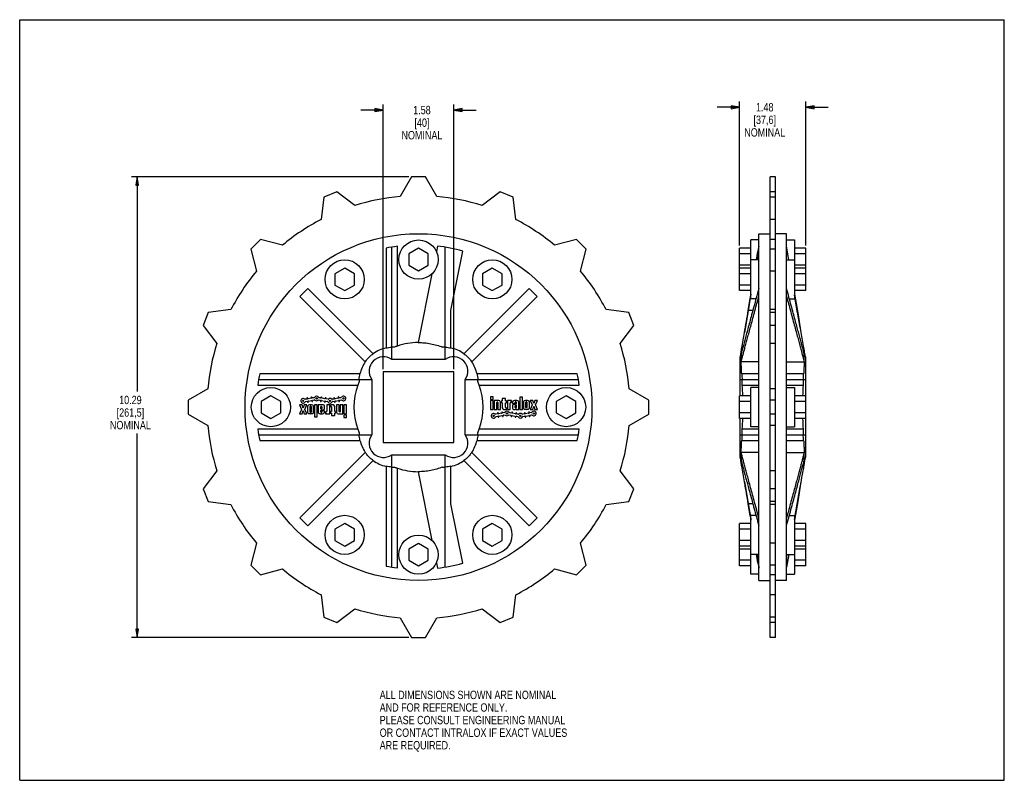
# Model space of a CAD drawing. Header units: inches. Extents: x 0 to 22, y 0 to 17.
import ezdxf

# ---------------------------------------------------------------- set-up
doc = ezdxf.new("R2010")
doc.units = ezdxf.units.IN
doc.header["$LTSCALE"] = 1.21
doc.header["$MEASUREMENT"] = 0
doc.layers.get('0').update_dxf_attribs({"linetype": 'CONTINUOUS'})
doc.layers.add('ALL_FEATURES', color=7, linetype='CONTINUOUS')
doc.styles.get("Standard").update_dxf_attribs({"font": 'txt', "width": 0.8})
doc.dimstyles.new('DIMSTYLE_1', dxfattribs={"dimtxt": 0.1875, "dimasz": 0.1875, "dimexe": 0.18, "dimexo": 0.0625, "dimgap": 0.09, "dimtad": 0, "dimtih": 1, "dimtoh": 1, "dimzin": 4, "dimdsep": 46, "dimtxsty": 'STANDARD', "dimblk": 'CLOSED', "dimblk1": 'CLOSED', "dimblk2": 'CLOSED', "dimcen": 0.09, "dimadec": 0, "dimazin": 0, "dimtp": 0.01, "dimtm": 0.01, "dimtfac": 1, "dimtofl": 0, "dimtmove": 0, "dimatfit": 3, "dimldrblk": 'CLOSED', "dimfxl": 1, "dimtolj": 1, "dimtzin": 4, "dimarcsym": 0})

# ---------------------------------------------------------------- blocks, each defined once
blk = doc.blocks.new('_CLOSED')
at = {"color": 0, "linetype": 'BYBLOCK'}
for p, q in [((0, 0), (-1, 0.17)), ((-1, 0.17), (-1, -0.17)), ((-1, -0.17), (0, 0)), ((-1, 0), (0, 0))]:
    blk.add_line(p, q, dxfattribs=at)
blk = doc.blocks.new('*D0')
at = {"color": 3, "linetype": 'CONTINUOUS'}
for p, q in [((8.123, 14.98), (7.623, 14.98)), ((8.123, 9.191), (8.123, 15.105)), ((9.698, 9.191), (9.698, 15.105)), ((9.698, 14.98), (10.198, 14.98))]:
    blk.add_line(p, q, dxfattribs=at)
at = {"color": 3, "linetype": 'CONTINUOUS', "xscale": 0.1875, "yscale": 0.1875, "zscale": 0.1875}
blk.add_blockref('_CLOSED', (8.123, 14.98), dxfattribs=at)
at = {"color": 3, "linetype": 'CONTINUOUS', "xscale": 0.1875, "yscale": 0.1875, "zscale": 0.1875, "rotation": 180}
blk.add_blockref('_CLOSED', (9.698, 14.98), dxfattribs=at)
at = {"color": 3, "linetype": 'CONTINUOUS', "insert": (8.988, 15.074), "char_height": 0.1875, "width": 1.05, "attachment_point": 2, "line_spacing_factor": 0.9}
blk.add_mtext('1.58\\P[40]\\PNOMINAL', dxfattribs=at)
blk = doc.blocks.new('*D1')
at = {"color": 3, "linetype": 'CONTINUOUS'}
for p, q in [((8.694, 13.488), (2.499, 13.488)), ((2.624, 13.488), (2.624, 8.689)), ((2.624, 3.193), (2.624, 7.751)), ((8.694, 3.193), (2.499, 3.193))]:
    blk.add_line(p, q, dxfattribs=at)
at = {"color": 3, "linetype": 'CONTINUOUS', "xscale": 0.1875, "yscale": 0.1875, "zscale": 0.1875}
for p, rotation in [((2.624, 13.488), 90), ((2.624, 3.193), 270)]:
    blk.add_blockref('_CLOSED', p, dxfattribs=dict(at, rotation=rotation))
at = {"color": 3, "linetype": 'CONTINUOUS', "insert": (2.474, 8.595), "char_height": 0.1875, "width": 1.05, "attachment_point": 2, "line_spacing_factor": 0.9}
blk.add_mtext('10.29\\P[261,5]\\PNOMINAL', dxfattribs=at)
blk = doc.blocks.new('*D2')
at = {"color": 3, "linetype": 'CONTINUOUS'}
for p, q in [((16.085, 15.043), (15.585, 15.043)), ((16.085, 11.953), (16.085, 15.168)), ((17.565, 11.953), (17.565, 15.168)), ((17.565, 15.043), (18.065, 15.043))]:
    blk.add_line(p, q, dxfattribs=at)
at = {"color": 3, "linetype": 'CONTINUOUS', "xscale": 0.1875, "yscale": 0.1875, "zscale": 0.1875}
blk.add_blockref('_CLOSED', (16.085, 15.043), dxfattribs=at)
at = {"color": 3, "linetype": 'CONTINUOUS', "xscale": 0.1875, "yscale": 0.1875, "zscale": 0.1875, "rotation": 180}
blk.add_blockref('_CLOSED', (17.565, 15.043), dxfattribs=at)
at = {"color": 3, "linetype": 'CONTINUOUS', "insert": (16.647, 15.137), "char_height": 0.1875, "width": 1.05, "attachment_point": 2, "line_spacing_factor": 0.9}
blk.add_mtext('1.48\\P[37,6]\\PNOMINAL', dxfattribs=at)

msp = doc.modelspace()

# ---------------------------------------------------------------- linework, layer by layer
at = {"color": 7, "linetype": 'CONTINUOUS'}
for p, q in [((0, 0), (0, 17)), ((0, 17), (22, 17)), ((22, 0), (22, 17)), ((8.757, 13.488), (8.503, 13.048)), ((9.065, 13.488), (8.757, 13.488)), ((9.319, 13.048), (9.065, 13.488)), ((16.765, 3.193), (16.765, 13.488)), ((16.885, 13.488), (16.765, 13.488)), ((16.885, 3.193), (16.885, 13.488)), ((6.799, 13.037), (6.733, 12.534)), ((7.083, 13.155), (6.799, 13.037)), ((7.486, 12.846), (7.083, 13.155)), ((10.738, 13.155), (10.336, 12.846)), ((11.023, 13.037), (10.738, 13.155)), ((11.089, 12.534), (11.023, 13.037)), ((16.885, 13.155), (16.765, 13.155)), ((16.885, 13.037), (16.765, 13.037)), ((16.885, 12.534), (16.765, 12.534)), ((5.38, 12.089), (5.162, 11.872)), ((5.87, 11.958), (5.38, 12.089)), ((8.911, 11.891), (8.692, 11.764)), ((9.129, 11.764), (8.911, 11.891)), ((12.442, 12.089), (11.951, 11.958)), ((12.66, 11.872), (12.442, 12.089)), ((16.085, 10.944), (16.085, 11.891)), ((16.885, 12.089), (16.765, 12.089)), ((17.565, 10.944), (17.565, 11.891)), ((5.162, 11.872), (5.294, 11.381)), ((8.692, 11.764), (8.692, 11.512)), ((9.129, 11.512), (9.129, 11.764)), ((12.528, 11.381), (12.66, 11.872)), ((16.885, 11.872), (16.765, 11.872)), ((7.262, 11.449), (7.044, 11.323)), ((7.481, 11.323), (7.262, 11.449)), ((8.692, 11.512), (8.911, 11.386)), ((8.911, 11.386), (9.129, 11.512)), ((10.56, 11.449), (10.341, 11.323)), ((10.778, 11.323), (10.56, 11.449)), ((7.044, 11.323), (7.044, 11.07)), ((7.481, 11.07), (7.481, 11.323)), ((10.341, 11.323), (10.341, 11.07)), ((10.778, 11.07), (10.778, 11.323)), ((16.885, 11.381), (16.765, 11.381)), ((7.044, 11.07), (7.262, 10.944)), ((7.262, 10.944), (7.481, 11.07)), ((10.341, 11.07), (10.56, 10.944)), ((10.56, 10.944), (10.778, 11.07)), ((4.214, 10.453), (4.096, 10.168)), ((4.718, 10.519), (4.214, 10.453)), ((13.608, 10.453), (13.104, 10.519)), ((13.725, 10.168), (13.608, 10.453)), ((16.885, 10.519), (16.765, 10.519)), ((16.885, 10.453), (16.765, 10.453)), ((4.096, 10.168), (4.405, 9.765)), ((13.416, 9.765), (13.725, 10.168)), ((16.885, 10.168), (16.765, 10.168)), ((16.885, 9.765), (16.765, 9.765)), ((8.123, 9.128), (8.123, 7.553)), ((9.698, 9.128), (8.123, 9.128)), ((9.698, 7.553), (9.698, 9.128)), ((4.203, 8.749), (3.764, 8.495)), ((5.613, 8.593), (5.395, 8.467)), ((5.832, 8.467), (5.613, 8.593)), ((12.208, 8.593), (11.99, 8.467)), ((12.427, 8.467), (12.208, 8.593)), ((14.058, 8.495), (13.619, 8.749)), ((16.085, 8.088), (16.085, 8.593)), ((16.885, 8.749), (16.765, 8.749)), ((17.565, 8.088), (17.565, 8.593)), ((3.764, 8.495), (3.764, 8.187)), ((5.395, 8.467), (5.395, 8.215)), ((5.832, 8.215), (5.832, 8.467)), ((6.25, 8.391), (6.298, 8.291)), ((6.312, 8.391), (6.25, 8.391)), ((6.334, 8.321), (6.312, 8.391)), ((6.356, 8.391), (6.334, 8.321)), ((6.418, 8.391), (6.356, 8.391)), ((6.37, 8.291), (6.418, 8.391)), ((6.414, 8.522), (6.378, 8.516)), ((6.387, 8.465), (6.423, 8.471)), ((6.419, 8.541), (6.421, 8.532)), ((6.432, 8.465), (6.434, 8.455)), ((6.436, 8.534), (6.435, 8.544)), ((6.509, 8.539), (6.446, 8.528)), ((6.45, 8.458), (6.448, 8.467)), ((6.455, 8.477), (6.518, 8.488)), ((6.513, 8.558), (6.515, 8.548)), ((6.527, 8.481), (6.529, 8.471)), ((6.531, 8.551), (6.529, 8.561)), ((6.581, 8.552), (6.54, 8.545)), ((6.544, 8.474), (6.543, 8.484)), ((6.549, 8.493), (6.59, 8.501)), ((6.59, 8.391), (6.59, 8.121)), ((6.648, 8.391), (6.59, 8.391)), ((6.648, 8.121), (6.648, 8.391)), ((6.67, 8.391), (6.67, 8.227)), ((6.728, 8.391), (6.67, 8.391)), ((6.678, 8.501), (6.714, 8.494)), ((6.723, 8.545), (6.687, 8.552)), ((6.721, 8.485), (6.719, 8.475)), ((6.728, 8.383), (6.728, 8.391)), ((6.734, 8.562), (6.732, 8.552)), ((6.735, 8.472), (6.736, 8.482)), ((6.738, 8.361), (6.74, 8.361)), ((6.746, 8.489), (6.809, 8.477)), ((6.748, 8.549), (6.75, 8.559)), ((6.78, 8.391), (6.748, 8.391)), ((6.818, 8.529), (6.755, 8.54)), ((6.81, 8.309), (6.81, 8.361)), ((6.815, 8.468), (6.813, 8.458)), ((6.829, 8.545), (6.827, 8.535)), ((6.829, 8.456), (6.831, 8.465)), ((6.84, 8.472), (6.881, 8.465)), ((6.843, 8.532), (6.844, 8.542)), ((6.89, 8.516), (6.849, 8.523)), ((6.866, 8.391), (6.866, 8.253)), ((6.926, 8.391), (6.866, 8.391)), ((6.926, 8.191), (6.926, 8.391)), ((6.948, 8.391), (6.948, 8.355)), ((7.002, 8.391), (6.948, 8.391)), ((7.014, 8.522), (6.978, 8.516)), ((6.987, 8.465), (7.023, 8.471)), ((7.019, 8.541), (7.021, 8.532)), ((7.032, 8.465), (7.034, 8.455)), ((7.036, 8.534), (7.035, 8.544)), ((7.109, 8.539), (7.046, 8.528)), ((7.05, 8.458), (7.048, 8.467)), ((7.055, 8.477), (7.118, 8.488)), ((7.08, 8.391), (7.08, 8.227)), ((7.14, 8.391), (7.08, 8.391)), ((7.113, 8.558), (7.115, 8.548)), ((7.127, 8.481), (7.129, 8.471)), ((7.131, 8.551), (7.129, 8.561)), ((7.181, 8.552), (7.14, 8.545)), ((7.14, 8.241), (7.14, 8.391)), ((7.144, 8.474), (7.143, 8.484)), ((7.149, 8.493), (7.19, 8.501)), ((7.162, 8.391), (7.162, 8.241)), ((7.222, 8.391), (7.162, 8.391)), ((7.222, 8.191), (7.222, 8.391)), ((10.66, 8.491), (10.6, 8.491)), ((10.6, 8.491), (10.6, 8.291)), ((10.66, 8.48), (10.66, 8.491)), ((10.66, 8.291), (10.66, 8.441)), ((10.67, 8.451), (10.672, 8.451)), ((10.682, 8.441), (10.682, 8.291)), ((10.706, 8.491), (10.686, 8.491)), ((10.742, 8.291), (10.742, 8.455)), ((10.784, 8.479), (10.764, 8.479)), ((10.764, 8.479), (10.764, 8.439)), ((10.764, 8.439), (10.784, 8.439)), ((10.854, 8.531), (10.784, 8.531)), ((10.784, 8.531), (10.784, 8.479)), ((10.784, 8.439), (10.784, 8.327)), ((10.854, 8.479), (10.854, 8.531)), ((10.874, 8.479), (10.854, 8.479)), ((10.854, 8.439), (10.874, 8.439)), ((10.854, 8.337), (10.854, 8.439)), ((10.874, 8.439), (10.874, 8.479)), ((10.956, 8.491), (10.896, 8.491)), ((10.896, 8.491), (10.896, 8.291)), ((10.956, 8.481), (10.956, 8.491)), ((10.956, 8.291), (10.956, 8.429)), ((10.974, 8.447), (10.99, 8.447)), ((10.99, 8.491), (10.98, 8.491)), ((10.99, 8.447), (10.99, 8.491)), ((11.012, 8.454), (11.012, 8.425)), ((11.012, 8.425), (11.071, 8.425)), ((11.012, 8.373), (11.012, 8.321)), ((11.082, 8.403), (11.042, 8.403)), ((11.071, 8.425), (11.071, 8.45)), ((11.072, 8.331), (11.072, 8.373)), ((11.082, 8.383), (11.094, 8.383)), ((11.093, 8.45), (11.093, 8.414)), ((11.094, 8.383), (11.094, 8.331)), ((11.152, 8.291), (11.152, 8.454)), ((11.232, 8.561), (11.174, 8.561)), ((11.174, 8.561), (11.174, 8.291)), ((11.232, 8.291), (11.232, 8.561)), ((11.254, 8.453), (11.254, 8.327)), ((11.312, 8.329), (11.312, 8.451)), ((11.334, 8.451), (11.334, 8.329)), ((11.392, 8.327), (11.392, 8.453)), ((11.466, 8.489), (11.404, 8.489)), ((11.404, 8.489), (11.452, 8.391)), ((11.452, 8.391), (11.404, 8.291)), ((11.488, 8.419), (11.466, 8.489)), ((11.466, 8.291), (11.488, 8.36)), ((11.51, 8.489), (11.488, 8.419)), ((11.488, 8.36), (11.51, 8.291)), ((11.572, 8.489), (11.51, 8.489)), ((11.524, 8.391), (11.572, 8.489)), ((11.572, 8.291), (11.524, 8.391)), ((11.99, 8.467), (11.99, 8.215)), ((12.427, 8.215), (12.427, 8.467)), ((14.058, 8.187), (14.058, 8.495)), ((16.885, 8.495), (16.765, 8.495)), ((3.764, 8.187), (4.203, 7.933)), ((5.395, 8.215), (5.613, 8.088)), ((5.613, 8.088), (5.832, 8.215)), ((6.298, 8.291), (6.25, 8.193)), ((6.25, 8.193), (6.312, 8.193)), ((6.312, 8.193), (6.334, 8.262)), ((6.334, 8.262), (6.356, 8.193)), ((6.356, 8.193), (6.418, 8.193)), ((6.418, 8.193), (6.37, 8.291)), ((6.43, 8.355), (6.43, 8.229)), ((6.488, 8.231), (6.488, 8.353)), ((6.51, 8.353), (6.51, 8.231)), ((6.568, 8.229), (6.568, 8.355)), ((6.728, 8.299), (6.728, 8.351)), ((6.74, 8.299), (6.728, 8.299)), ((6.729, 8.232), (6.729, 8.268)), ((6.74, 8.279), (6.78, 8.279)), ((6.75, 8.351), (6.75, 8.309)), ((6.751, 8.257), (6.751, 8.232)), ((6.81, 8.257), (6.751, 8.257)), ((6.81, 8.227), (6.81, 8.257)), ((6.832, 8.235), (6.832, 8.191)), ((6.848, 8.235), (6.832, 8.235)), ((6.832, 8.191), (6.841, 8.191)), ((6.866, 8.2), (6.866, 8.191)), ((6.866, 8.191), (6.926, 8.191)), ((6.948, 8.355), (6.958, 8.355)), ((6.948, 8.243), (6.948, 8.203)), ((6.968, 8.243), (6.948, 8.243)), ((6.948, 8.203), (6.968, 8.203)), ((6.968, 8.345), (6.968, 8.243)), ((6.968, 8.203), (6.968, 8.151)), ((6.968, 8.151), (7.038, 8.151)), ((7.038, 8.243), (7.038, 8.355)), ((7.058, 8.243), (7.038, 8.243)), ((7.038, 8.151), (7.038, 8.203)), ((7.038, 8.203), (7.058, 8.203)), ((7.058, 8.203), (7.058, 8.243)), ((7.116, 8.191), (7.136, 8.191)), ((7.152, 8.231), (7.15, 8.231)), ((7.162, 8.202), (7.162, 8.191)), ((7.162, 8.191), (7.222, 8.191)), ((10.6, 8.291), (10.66, 8.291)), ((10.673, 8.188), (10.632, 8.181)), ((10.677, 8.207), (10.679, 8.197)), ((10.682, 8.291), (10.742, 8.291)), ((10.695, 8.2), (10.693, 8.21)), ((10.767, 8.205), (10.704, 8.194)), ((10.713, 8.142), (10.776, 8.154)), ((10.772, 8.224), (10.774, 8.214)), ((10.785, 8.147), (10.787, 8.137)), ((10.789, 8.217), (10.788, 8.227)), ((10.835, 8.217), (10.799, 8.21)), ((10.803, 8.14), (10.801, 8.15)), ((10.808, 8.159), (10.844, 8.165)), ((10.82, 8.291), (10.874, 8.291)), ((10.874, 8.327), (10.864, 8.327)), ((10.874, 8.291), (10.874, 8.327)), ((10.896, 8.291), (10.956, 8.291)), ((10.932, 8.165), (10.973, 8.158)), ((10.982, 8.209), (10.941, 8.217)), ((10.979, 8.149), (10.977, 8.139)), ((10.993, 8.226), (10.991, 8.216)), ((10.993, 8.136), (10.995, 8.146)), ((11.004, 8.153), (11.067, 8.142)), ((11.007, 8.213), (11.008, 8.223)), ((11.076, 8.193), (11.013, 8.204)), ((11.042, 8.291), (11.074, 8.291)), ((11.084, 8.321), (11.082, 8.321)), ((11.087, 8.209), (11.085, 8.199)), ((11.094, 8.299), (11.094, 8.291)), ((11.094, 8.291), (11.152, 8.291)), ((11.101, 8.197), (11.103, 8.206)), ((11.144, 8.181), (11.108, 8.187)), ((11.174, 8.291), (11.232, 8.291)), ((11.273, 8.188), (11.232, 8.181)), ((11.277, 8.207), (11.279, 8.197)), ((11.295, 8.2), (11.293, 8.21)), ((11.367, 8.205), (11.304, 8.194)), ((11.313, 8.142), (11.376, 8.154)), ((11.372, 8.224), (11.374, 8.214)), ((11.385, 8.147), (11.387, 8.137)), ((11.389, 8.217), (11.388, 8.227)), ((11.435, 8.217), (11.399, 8.21)), ((11.403, 8.14), (11.401, 8.15)), ((11.404, 8.291), (11.466, 8.291)), ((11.408, 8.159), (11.444, 8.165)), ((11.51, 8.291), (11.572, 8.291)), ((11.99, 8.215), (12.208, 8.088)), ((12.208, 8.088), (12.427, 8.215)), ((13.619, 7.933), (14.058, 8.187)), ((16.885, 8.187), (16.765, 8.187)), ((6.59, 8.121), (6.648, 8.121)), ((10.641, 8.13), (10.682, 8.137)), ((10.691, 8.13), (10.693, 8.12)), ((10.708, 8.123), (10.707, 8.133)), ((11.074, 8.132), (11.072, 8.122)), ((11.088, 8.12), (11.089, 8.13)), ((11.099, 8.136), (11.135, 8.13)), ((11.241, 8.13), (11.282, 8.137)), ((11.291, 8.13), (11.293, 8.12)), ((11.308, 8.123), (11.307, 8.133)), ((16.885, 7.933), (16.765, 7.933)), ((8.123, 7.553), (9.698, 7.553)), ((4.405, 6.916), (4.096, 6.513)), ((13.725, 6.513), (13.416, 6.916)), ((16.885, 6.916), (16.765, 6.916)), ((4.096, 6.513), (4.214, 6.229)), ((13.608, 6.229), (13.725, 6.513)), ((16.885, 6.513), (16.765, 6.513)), ((4.214, 6.229), (4.718, 6.162)), ((13.104, 6.162), (13.608, 6.229)), ((16.885, 6.229), (16.765, 6.229)), ((16.885, 6.162), (16.765, 6.162)), ((7.262, 5.737), (7.044, 5.611)), ((7.481, 5.611), (7.262, 5.737)), ((10.56, 5.737), (10.341, 5.611)), ((10.778, 5.611), (10.56, 5.737)), ((16.085, 4.791), (16.085, 5.737)), ((17.565, 4.791), (17.565, 5.737)), ((7.044, 5.611), (7.044, 5.359)), ((7.481, 5.359), (7.481, 5.611)), ((10.341, 5.611), (10.341, 5.359)), ((10.778, 5.359), (10.778, 5.611)), ((5.294, 5.3), (5.162, 4.81)), ((7.044, 5.359), (7.262, 5.233)), ((7.262, 5.233), (7.481, 5.359)), ((8.911, 5.296), (8.692, 5.169)), ((9.129, 5.169), (8.911, 5.296)), ((10.341, 5.359), (10.56, 5.233)), ((10.56, 5.233), (10.778, 5.359)), ((12.66, 4.81), (12.528, 5.3)), ((16.885, 5.3), (16.765, 5.3)), ((8.692, 5.169), (8.692, 4.917)), ((9.129, 4.917), (9.129, 5.169)), ((8.692, 4.917), (8.911, 4.791)), ((8.911, 4.791), (9.129, 4.917)), ((5.162, 4.81), (5.38, 4.592)), ((5.38, 4.592), (5.87, 4.723)), ((11.951, 4.723), (12.442, 4.592)), ((12.442, 4.592), (12.66, 4.81)), ((16.885, 4.81), (16.765, 4.81)), ((16.885, 4.592), (16.765, 4.592)), ((6.733, 4.147), (6.799, 3.644)), ((11.023, 3.644), (11.089, 4.147)), ((16.885, 4.147), (16.765, 4.147)), ((7.083, 3.526), (7.486, 3.835)), ((10.336, 3.835), (10.738, 3.526)), ((6.799, 3.644), (7.083, 3.526)), ((8.503, 3.633), (8.757, 3.193)), ((9.065, 3.193), (9.319, 3.633)), ((10.738, 3.526), (11.023, 3.644)), ((16.885, 3.644), (16.765, 3.644)), ((16.885, 3.526), (16.765, 3.526)), ((8.757, 3.193), (9.065, 3.193)), ((16.885, 3.193), (16.765, 3.193)), ((0, 0), (22, 0))]:
    msp.add_line(p, q, dxfattribs=at)
for centre in [(6.334, 8.482), (6.634, 8.535), (6.934, 8.482), (7.234, 8.535), (10.588, 8.147), (10.888, 8.2), (11.188, 8.147), (11.488, 8.2)]:
    msp.add_circle(centre, 0.014, dxfattribs=at)
for centre, radius, start, end in [((8.911, 8.341), 4.725, 94.9511, 107.5489), ((8.911, 8.341), 4.725, 72.4511, 85.0489), ((8.911, 8.341), 4.725, 117.4511, 130.0489), ((8.911, 8.341), 4.725, 49.9511, 62.5489), ((8.911, 8.341), 4.725, 139.9511, 152.5489), ((8.911, 8.341), 4.725, 27.4511, 40.0489), ((8.911, 8.341), 4.725, 162.4511, 175.0489), ((8.911, 8.341), 4.725, 4.9511, 17.5489), ((6.634, 8.535), 0.052, 24.5181, 155.4819), ((7.234, 8.535), 0.052, 224.5181, 155.4819), ((6.334, 8.482), 0.052, 44.5181, 335.4819), ((6.377, 8.524), 0.008, 224.5181, 280), ((6.389, 8.457), 0.008, 100, 155.4819), ((6.413, 8.53), 0.008, 280, 10), ((6.427, 8.543), 0.008, 10, 190), ((6.425, 8.463), 0.008, 10, 100), ((6.46, 8.355), 0.03, 107.4576, 180), ((6.442, 8.456), 0.008, 190, 10), ((6.444, 8.536), 0.008, 190, 280), ((6.456, 8.469), 0.008, 100, 190), ((6.499, 8.231), 0.16, 72.5424, 107.4576), ((6.499, 8.353), 0.011, 0, 180), ((6.507, 8.547), 0.008, 280, 10), ((6.521, 8.56), 0.008, 10, 190), ((6.519, 8.48), 0.008, 10, 100), ((6.537, 8.473), 0.008, 190, 10), ((6.539, 8.552), 0.008, 190, 280), ((6.551, 8.485), 0.008, 100, 190), ((6.538, 8.355), 0.03, 0, 72.5424), ((6.579, 8.56), 0.008, 280, 335.4819), ((6.591, 8.493), 0.008, 44.5181, 100), ((6.634, 8.535), 0.052, 224.5181, 315.4819), ((6.677, 8.493), 0.008, 80, 135.4819), ((6.689, 8.56), 0.008, 204.5181, 260), ((6.713, 8.486), 0.008, 350, 80), ((6.727, 8.474), 0.008, 170, 350), ((6.725, 8.553), 0.008, 260, 350), ((6.748, 8.361), 0.03, 90, 132.8334), ((6.738, 8.351), 0.01, 90, 180), ((6.742, 8.56), 0.008, 350, 170), ((6.744, 8.481), 0.008, 80, 170), ((6.74, 8.351), 0.01, 0, 90), ((6.756, 8.548), 0.008, 170, 260), ((6.78, 8.361), 0.03, 0, 90), ((6.807, 8.47), 0.008, 350, 80), ((6.821, 8.457), 0.008, 170, 350), ((6.819, 8.537), 0.008, 260, 350), ((6.837, 8.544), 0.008, 350, 170), ((6.839, 8.464), 0.008, 80, 170), ((6.851, 8.531), 0.008, 170, 260), ((6.879, 8.457), 0.008, 24.5181, 80), ((6.934, 8.482), 0.052, 204.5181, 335.4819), ((6.891, 8.524), 0.008, 260, 315.4819), ((6.934, 8.482), 0.052, 44.5181, 135.4819), ((6.977, 8.524), 0.008, 224.5181, 280), ((6.989, 8.457), 0.008, 100, 155.4819), ((7.002, 8.355), 0.036, 0, 90), ((7.013, 8.53), 0.008, 280, 10), ((7.027, 8.543), 0.008, 10, 190), ((7.025, 8.463), 0.008, 10, 100), ((7.042, 8.456), 0.008, 190, 10), ((7.044, 8.536), 0.008, 190, 280), ((7.056, 8.469), 0.008, 100, 190), ((7.107, 8.547), 0.008, 280, 10), ((7.121, 8.56), 0.008, 10, 190), ((7.119, 8.48), 0.008, 10, 100), ((7.137, 8.473), 0.008, 190, 10), ((7.139, 8.552), 0.008, 190, 280), ((7.151, 8.485), 0.008, 100, 190), ((7.179, 8.56), 0.008, 280, 335.4819), ((7.191, 8.493), 0.008, 44.5181, 100), ((10.686, 8.455), 0.036, 90, 136.2383), ((10.67, 8.441), 0.01, 90, 180), ((10.672, 8.441), 0.01, 0, 90), ((10.706, 8.455), 0.036, 0, 90), ((10.98, 8.455), 0.036, 90, 132.7486), ((10.974, 8.429), 0.018, 90, 180), ((11.042, 8.454), 0.03, 107.9202, 180), ((11.042, 8.373), 0.03, 90, 180), ((11.082, 8.331), 0.16, 72.0798, 107.9202), ((11.082, 8.45), 0.011, 0, 180), ((11.082, 8.373), 0.01, 90, 180), ((11.082, 8.414), 0.011, 270, 360), ((11.122, 8.454), 0.03, 0, 72.0798), ((11.284, 8.453), 0.03, 107.4576, 180), ((11.323, 8.329), 0.16, 72.5424, 107.4576), ((11.323, 8.451), 0.011, 0, 180), ((11.362, 8.453), 0.03, 0, 72.5424), ((6.46, 8.229), 0.03, 180, 252.5424), ((6.499, 8.353), 0.16, 252.5424, 287.4576), ((6.499, 8.231), 0.011, 180, 360), ((6.538, 8.229), 0.03, 287.4576, 360), ((6.7, 8.227), 0.03, 180, 252.0798), ((6.74, 8.351), 0.16, 252.0798, 287.9202), ((6.74, 8.268), 0.011, 90, 180), ((6.74, 8.232), 0.011, 180, 360), ((6.74, 8.309), 0.01, 270, 360), ((6.78, 8.309), 0.03, 270, 360), ((6.78, 8.227), 0.03, 287.9202, 360), ((6.841, 8.227), 0.036, 270, 312.7486), ((6.848, 8.253), 0.018, 270, 360), ((6.958, 8.345), 0.01, 0, 90), ((7.116, 8.227), 0.036, 180, 270), ((7.136, 8.227), 0.036, 270, 316.2383), ((7.15, 8.241), 0.01, 180, 270), ((7.152, 8.241), 0.01, 270, 360), ((10.588, 8.147), 0.052, 44.5181, 335.4819), ((10.631, 8.189), 0.008, 224.5181, 280), ((10.671, 8.196), 0.008, 280, 10), ((10.685, 8.209), 0.008, 10, 190), ((10.703, 8.201), 0.008, 190, 280), ((10.715, 8.135), 0.008, 100, 190), ((10.766, 8.213), 0.008, 280, 10), ((10.78, 8.225), 0.008, 10, 190), ((10.778, 8.146), 0.008, 10, 100), ((10.82, 8.327), 0.036, 180, 270), ((10.797, 8.218), 0.008, 190, 280), ((10.809, 8.151), 0.008, 100, 190), ((10.833, 8.224), 0.008, 280, 335.4819), ((10.888, 8.2), 0.052, 24.5181, 155.4819), ((10.845, 8.158), 0.008, 44.5181, 100), ((10.888, 8.2), 0.052, 224.5181, 315.4819), ((10.864, 8.337), 0.01, 180, 270), ((10.931, 8.158), 0.008, 80, 135.4819), ((10.943, 8.224), 0.008, 204.5181, 260), ((10.971, 8.15), 0.008, 350, 80), ((10.983, 8.217), 0.008, 260, 350), ((11.001, 8.224), 0.008, 350, 170), ((11.003, 8.145), 0.008, 80, 170), ((11.015, 8.212), 0.008, 170, 260), ((11.042, 8.321), 0.03, 180, 270), ((11.066, 8.134), 0.008, 350, 80), ((11.082, 8.331), 0.01, 180, 270), ((11.074, 8.321), 0.03, 270, 312.8334), ((11.078, 8.201), 0.008, 260, 350), ((11.084, 8.331), 0.01, 270, 360), ((11.095, 8.208), 0.008, 350, 170), ((11.109, 8.195), 0.008, 170, 260), ((11.145, 8.189), 0.008, 260, 315.4819), ((11.188, 8.147), 0.052, 44.5181, 135.4819), ((11.231, 8.189), 0.008, 224.5181, 280), ((11.284, 8.327), 0.03, 180, 252.5424), ((11.271, 8.196), 0.008, 280, 10), ((11.323, 8.451), 0.16, 252.5424, 287.4576), ((11.285, 8.209), 0.008, 10, 190), ((11.303, 8.201), 0.008, 190, 280), ((11.315, 8.135), 0.008, 100, 190), ((11.323, 8.329), 0.011, 180, 360), ((11.366, 8.213), 0.008, 280, 10), ((11.362, 8.327), 0.03, 287.4576, 360), ((11.38, 8.225), 0.008, 10, 190), ((11.378, 8.146), 0.008, 10, 100), ((11.397, 8.218), 0.008, 190, 280), ((11.409, 8.151), 0.008, 100, 190), ((11.433, 8.224), 0.008, 280, 335.4819), ((11.488, 8.2), 0.052, 224.5181, 155.4819), ((11.445, 8.158), 0.008, 44.5181, 100), ((8.911, 8.341), 4.725, 184.9511, 197.5489), ((10.643, 8.122), 0.008, 100, 155.4819), ((10.683, 8.129), 0.008, 10, 100), ((10.701, 8.122), 0.008, 190, 10), ((10.795, 8.139), 0.008, 190, 10), ((10.985, 8.138), 0.008, 170, 350), ((11.08, 8.121), 0.008, 170, 350), ((11.097, 8.128), 0.008, 80, 170), ((11.133, 8.122), 0.008, 24.5181, 80), ((11.188, 8.147), 0.052, 204.5181, 335.4819), ((11.243, 8.122), 0.008, 100, 155.4819), ((11.283, 8.129), 0.008, 10, 100), ((11.301, 8.122), 0.008, 190, 10), ((11.395, 8.139), 0.008, 190, 10), ((8.911, 8.341), 4.725, 342.4511, 355.0489), ((8.911, 8.341), 4.725, 207.4511, 220.0489), ((8.911, 8.341), 4.725, 319.9511, 332.5489), ((8.911, 8.341), 4.725, 229.9511, 242.5489), ((8.911, 8.341), 4.725, 297.4511, 310.0489), ((8.911, 8.341), 4.725, 252.4511, 265.0489), ((8.911, 8.341), 4.725, 274.9511, 287.5489)]:
    msp.add_arc(centre, radius, start, end, dxfattribs=at)
at = {"layer": 'ALL_FEATURES', "color": 7, "linetype": 'CONTINUOUS'}
for p, q in [((16.515, 4.466), (16.515, 12.216)), ((16.515, 12.216), (16.765, 12.216)), ((17.135, 12.216), (16.885, 12.216)), ((17.135, 4.466), (17.135, 12.216)), ((8.188, 11.893), (8.188, 9.664)), ((8.313, 9.405), (8.313, 11.916)), ((8.438, 9.705), (8.438, 11.935)), ((9.334, 11.941), (9.31, 11.818)), ((9.509, 9.405), (9.509, 11.916)), ((16.335, 11.891), (16.085, 11.891)), ((16.335, 10.759), (16.335, 12.076)), ((16.515, 12.076), (16.335, 12.076)), ((16.467, 11.634), (16.515, 11.916)), ((16.515, 11.941), (16.494, 11.818)), ((17.135, 12.076), (17.315, 12.076)), ((17.184, 11.634), (17.135, 11.935)), ((17.182, 11.634), (17.135, 11.916)), ((17.135, 11.893), (17.178, 11.634)), ((17.315, 12.076), (17.315, 10.759)), ((17.565, 11.891), (17.315, 11.891)), ((9.634, 10.502), (9.898, 11.829)), ((16.335, 11.764), (16.085, 11.764)), ((16.48, 11.634), (16.515, 11.829)), ((17.565, 11.764), (17.315, 11.764)), ((16.335, 11.512), (16.085, 11.512)), ((16.335, 11.449), (16.085, 11.449)), ((16.515, 11.634), (16.335, 11.634)), ((17.135, 11.634), (17.315, 11.634)), ((17.565, 11.512), (17.315, 11.512)), ((17.565, 11.449), (17.315, 11.449)), ((9.21, 11.319), (8.905, 9.784)), ((16.335, 11.323), (16.085, 11.323)), ((17.565, 11.323), (17.315, 11.323)), ((16.335, 11.07), (16.085, 11.07)), ((17.565, 11.07), (17.315, 11.07)), ((6.261, 10.814), (7.722, 9.353)), ((7.896, 9.532), (6.438, 10.991)), ((11.384, 10.991), (9.926, 9.532)), ((10.1, 9.353), (11.561, 10.814)), ((16.335, 10.944), (16.085, 10.944)), ((16.334, 10.865), (16.266, 10.45)), ((16.269, 10.449), (16.335, 10.84)), ((16.324, 10.761), (16.334, 10.818)), ((16.501, 10.763), (16.515, 10.814)), ((17.135, 10.814), (17.148, 10.763)), ((17.314, 10.827), (17.326, 10.761)), ((17.565, 10.944), (17.315, 10.944)), ((17.315, 10.865), (17.383, 10.45)), ((17.436, 10.121), (17.315, 10.851)), ((17.38, 10.449), (17.315, 10.84)), ((16.279, 10.502), (16.324, 10.761)), ((16.451, 10.759), (16.335, 10.759)), ((17.198, 10.759), (17.315, 10.759)), ((9.634, 9.664), (9.634, 10.502)), ((16.266, 10.45), (16.193, 10.007)), ((16.382, 10.502), (16.279, 10.502)), ((17.383, 10.45), (17.456, 10.007)), ((16.108, 9.537), (16.095, 9.465)), ((16.095, 8.593), (16.095, 9.465)), ((16.129, 9.649), (16.133, 9.664)), ((16.155, 9.664), (16.133, 9.664)), ((17.494, 9.664), (17.516, 9.664)), ((17.516, 9.664), (17.52, 9.649)), ((17.555, 9.465), (17.541, 9.537)), ((17.555, 9.465), (17.555, 8.593)), ((9.509, 9.405), (8.313, 9.405)), ((16.515, 9.353), (16.12, 9.353)), ((17.135, 9.353), (17.529, 9.353)), ((7.603, 9.084), (5.363, 9.084)), ((12.459, 9.084), (10.218, 9.084)), ((16.515, 9.084), (16.133, 9.084)), ((17.516, 9.084), (17.135, 9.084)), ((5.32, 8.834), (7.554, 8.834)), ((5.339, 8.959), (7.866, 8.959)), ((7.866, 8.959), (7.866, 7.723)), ((9.955, 8.959), (12.483, 8.959)), ((9.955, 7.723), (9.955, 8.959)), ((10.268, 8.834), (12.502, 8.834)), ((16.095, 8.959), (16.515, 8.959)), ((16.146, 8.834), (16.515, 8.834)), ((17.135, 8.959), (17.555, 8.959)), ((17.135, 8.834), (17.503, 8.834)), ((16.335, 8.593), (16.085, 8.593)), ((16.335, 7.903), (16.335, 8.778)), ((16.515, 8.778), (16.335, 8.778)), ((17.135, 8.778), (17.315, 8.778)), ((17.315, 8.778), (17.315, 7.903)), ((17.565, 8.593), (17.315, 8.593)), ((7.244, 8.391), (7.244, 8.191)), ((7.304, 8.391), (7.244, 8.391)), ((7.304, 8.191), (7.304, 8.391)), ((10.578, 8.573), (10.518, 8.573)), ((10.518, 8.573), (10.518, 8.513)), ((10.518, 8.513), (10.578, 8.513)), ((10.578, 8.491), (10.518, 8.491)), ((10.518, 8.491), (10.518, 8.291)), ((10.578, 8.513), (10.578, 8.573)), ((10.578, 8.291), (10.578, 8.491)), ((16.335, 8.467), (16.085, 8.467)), ((17.565, 8.467), (17.315, 8.467)), ((7.244, 8.191), (7.304, 8.191)), ((7.244, 8.169), (7.244, 8.109)), ((7.304, 8.169), (7.244, 8.169)), ((7.304, 8.109), (7.304, 8.169)), ((10.518, 8.291), (10.578, 8.291)), ((16.335, 8.215), (16.085, 8.215)), ((17.565, 8.215), (17.315, 8.215)), ((7.244, 8.109), (7.304, 8.109)), ((16.335, 8.088), (16.085, 8.088)), ((16.095, 7.216), (16.095, 8.088)), ((17.565, 8.088), (17.315, 8.088)), ((17.555, 8.088), (17.555, 7.216)), ((7.554, 7.848), (5.32, 7.848)), ((5.339, 7.723), (7.866, 7.723)), ((9.955, 7.723), (12.483, 7.723)), ((12.502, 7.848), (10.268, 7.848)), ((16.095, 7.723), (16.515, 7.723)), ((16.515, 7.848), (16.146, 7.848)), ((16.515, 7.903), (16.335, 7.903)), ((17.135, 7.903), (17.315, 7.903)), ((17.503, 7.848), (17.135, 7.848)), ((17.135, 7.723), (17.555, 7.723)), ((5.363, 7.598), (7.603, 7.598)), ((10.218, 7.598), (12.459, 7.598)), ((16.133, 7.598), (16.515, 7.598)), ((17.135, 7.598), (17.516, 7.598)), ((7.722, 7.328), (6.261, 5.867)), ((8.313, 7.276), (9.509, 7.276)), ((8.313, 4.765), (8.313, 7.276)), ((9.509, 4.765), (9.509, 7.276)), ((11.561, 5.867), (10.1, 7.328)), ((16.515, 7.328), (16.12, 7.328)), ((17.135, 7.328), (17.529, 7.328)), ((6.438, 5.691), (7.896, 7.149)), ((9.926, 7.149), (11.384, 5.691)), ((16.095, 7.216), (16.108, 7.144)), ((17.541, 7.144), (17.555, 7.216)), ((8.188, 7.018), (8.188, 4.789)), ((8.438, 4.747), (8.438, 6.977)), ((8.905, 6.897), (9.21, 5.362)), ((9.634, 6.18), (9.634, 7.018)), ((16.133, 7.018), (16.129, 7.032)), ((16.155, 7.018), (16.133, 7.018)), ((17.494, 7.018), (17.516, 7.018)), ((17.52, 7.032), (17.516, 7.018)), ((16.193, 6.674), (16.266, 6.232)), ((17.456, 6.674), (17.383, 6.232)), ((17.315, 5.831), (17.436, 6.56)), ((9.898, 4.853), (9.634, 6.18)), ((16.266, 6.232), (16.334, 5.817)), ((16.269, 6.232), (16.335, 5.841)), ((16.382, 6.18), (16.279, 6.18)), ((16.324, 5.921), (16.279, 6.18)), ((17.38, 6.232), (17.315, 5.841)), ((17.383, 6.232), (17.315, 5.817)), ((16.335, 5.737), (16.085, 5.737)), ((16.334, 5.864), (16.324, 5.921)), ((16.451, 5.922), (16.335, 5.922)), ((16.335, 4.606), (16.335, 5.922)), ((16.515, 5.867), (16.501, 5.919)), ((17.148, 5.919), (17.135, 5.867)), ((17.198, 5.922), (17.315, 5.922)), ((17.315, 5.922), (17.315, 4.606)), ((17.326, 5.921), (17.314, 5.854)), ((17.565, 5.737), (17.315, 5.737)), ((16.335, 5.611), (16.085, 5.611)), ((17.565, 5.611), (17.315, 5.611)), ((16.335, 5.359), (16.085, 5.359)), ((17.565, 5.359), (17.315, 5.359)), ((16.335, 5.233), (16.085, 5.233)), ((16.335, 5.169), (16.085, 5.169)), ((17.565, 5.233), (17.315, 5.233)), ((17.565, 5.169), (17.315, 5.169)), ((9.31, 4.863), (9.334, 4.74)), ((16.335, 4.917), (16.085, 4.917)), ((16.515, 5.047), (16.335, 5.047)), ((16.467, 5.047), (16.515, 4.765)), ((16.515, 4.853), (16.48, 5.047)), ((16.494, 4.863), (16.515, 4.74)), ((17.135, 5.047), (17.315, 5.047)), ((17.135, 4.747), (17.184, 5.047)), ((17.182, 5.047), (17.135, 4.765)), ((17.178, 5.047), (17.135, 4.789)), ((17.565, 4.917), (17.315, 4.917)), ((16.335, 4.791), (16.085, 4.791)), ((17.565, 4.791), (17.315, 4.791)), ((16.515, 4.606), (16.335, 4.606)), ((16.515, 4.466), (16.765, 4.466)), ((17.135, 4.466), (16.885, 4.466)), ((17.135, 4.606), (17.315, 4.606))]:
    msp.add_line(p, q, dxfattribs=at)
for points in [[(16.129, 9.649), (16.125, 9.625), (16.108, 9.537)], [(17.541, 9.537), (17.524, 9.625), (17.52, 9.649)], [(16.108, 7.144), (16.125, 7.056), (16.129, 7.032)], [(17.52, 7.032), (17.524, 7.056), (17.541, 7.144)]]:
    msp.add_lwpolyline(points, dxfattribs=at)
for centre, radius in [((8.911, 8.341), 3.875), ((8.911, 11.638), 0.438), ((7.262, 11.196), 0.438), ((10.56, 11.196), 0.438), ((5.613, 8.341), 0.438), ((12.208, 8.341), 0.438), ((7.262, 5.485), 0.438), ((10.56, 5.485), 0.438), ((8.911, 5.043), 0.438)]:
    msp.add_circle(centre, radius, dxfattribs=at)
for centre, radius, start, end in [((8.911, 8.341), 3.625, 97.4975, 101.5047), ((8.911, 8.341), 3.625, 74.2011, 83.2989), ((-6.402, 15.43), 23.179, 350.5729, 351.0351), ((8.911, 8.341), 3.625, 133.0239, 136.9761), ((8.911, 8.341), 3.625, 43.0239, 46.9761), ((-124.86, 34.588), 143.18, 350.11455, 350.31534), ((-33.934, 18.739), 50.882, 349.7261, 350.1191), ((66.54, 18.553), 49.823, 189.8764, 190.2777), ((8.35, 8.916), 0.765, 88.2134, 92.7634), ((8.902, 8.367), 1.416, 109.113, 111.8896), ((8.911, 8.34), 1.444, 90.2373, 109.1211), ((9.472, 8.916), 0.765, 87.2366, 91.7866), ((8.126, 9.145), 0.32, 54.3409, 215.6591), ((8.35, 8.915), 0.766, 102.2332, 126.3499), ((9.695, 9.145), 0.32, 324.3409, 125.6591), ((9.472, 8.915), 0.766, 53.65, 77.7668), ((8.35, 8.916), 0.766, 145.1709, 167.3384), ((9.472, 8.916), 0.766, 12.6616, 34.8291), ((8.911, 8.341), 3.625, 168.1749, 172.1859), ((8.911, 8.341), 3.625, 7.8141, 11.8251), ((35.509, 10.234), 19.409, 183.3974, 183.7672), ((-1.859, 10.234), 19.409, 356.2328, 356.6026), ((8.911, 8.341), 1.444, 160.0424, 199.9576), ((8.879, 8.353), 1.409, 156.6655, 160.0661), ((8.35, 8.916), 0.765, 176.8126, 180.3552), ((9.472, 8.916), 0.765, 359.6448, 3.1874), ((8.943, 8.353), 1.409, 19.9338, 23.3348), ((8.911, 8.341), 1.444, 340.0424, 19.9576), ((11.425, 8.93), 4.716, 359.7738, 0.3481), ((9.363, 8.447), 6.794, 3.2597, 3.9164), ((8.018, 8.374), 8.141, 1.5415, 3.236), ((25.631, 8.374), 8.141, 176.764, 178.4586), ((24.287, 8.447), 6.795, 176.0836, 176.7403), ((22.217, 8.93), 4.709, 179.6514, 180.2267), ((8.018, 8.307), 8.141, 356.764, 358.4586), ((25.631, 8.307), 8.141, 181.5415, 183.236), ((8.911, 8.341), 3.625, 187.8141, 191.8251), ((8.878, 8.328), 1.409, 199.9338, 203.3348), ((8.35, 7.765), 0.765, 179.6448, 183.1874), ((8.126, 7.536), 0.32, 144.3409, 305.6591), ((9.695, 7.536), 0.32, 234.3409, 35.6591), ((9.472, 7.765), 0.765, 356.8126, 0.3552), ((8.943, 8.328), 1.409, 336.6655, 340.0661), ((8.911, 8.341), 3.625, 348.1749, 352.1859), ((35.508, 6.448), 19.409, 176.2328, 176.6026), ((9.362, 8.234), 6.795, 356.0836, 356.7403), ((11.432, 7.751), 4.709, 359.6514, 0.2267), ((24.286, 8.234), 6.794, 183.2597, 183.9164), ((22.224, 7.751), 4.716, 179.7738, 180.3481), ((-1.86, 6.448), 19.409, 3.3974, 3.7672), ((8.35, 7.766), 0.766, 192.6616, 214.8291), ((9.472, 7.766), 0.766, 325.1709, 347.3384), ((8.35, 7.766), 0.766, 233.65, 257.7668), ((9.472, 7.766), 0.766, 282.2333, 306.3499), ((8.35, 7.765), 0.765, 267.2366, 271.7866), ((8.902, 8.315), 1.416, 248.1107, 250.8869), ((8.911, 8.341), 1.444, 250.8789, 269.7627), ((9.472, 7.765), 0.765, 268.2134, 272.7634), ((-33.927, -2.056), 50.876, 9.8809, 10.2739), ((8.911, 8.341), 3.625, 223.0239, 226.9761), ((8.911, 8.341), 3.625, 313.0239, 316.9761), ((8.911, 8.341), 3.625, 276.7011, 285.7989), ((-6.403, 1.251), 23.18, 8.9649, 9.427), ((8.911, 8.341), 3.625, 258.4953, 262.5025)]:
    msp.add_arc(centre, radius, start, end, dxfattribs=at)
for points, knots in [([(16.515, 10.991), (16.495, 10.92), (16.458, 10.783), (16.405, 10.587), (16.356, 10.408), (16.312, 10.245), (16.271, 10.096), (16.234, 9.96), (16.201, 9.837), (16.171, 9.725), (16.144, 9.625), (16.127, 9.562), (16.12, 9.532)], [0, 0, 0, 0, 0.146404, 0.280431, 0.402982, 0.514883, 0.616893, 0.709726, 0.794007, 0.870233, 0.938775, 1, 1, 1, 1]), ([(17.529, 9.532), (17.523, 9.558), (17.508, 9.614), (17.484, 9.702), (17.458, 9.799), (17.429, 9.906), (17.397, 10.024), (17.362, 10.153), (17.324, 10.294), (17.282, 10.448), (17.237, 10.615), (17.187, 10.798), (17.152, 10.925), (17.135, 10.991)], [0, 0, 0, 0, 0.053872, 0.11393, 0.180497, 0.253891, 0.334476, 0.422701, 0.519143, 0.624414, 0.739167, 0.864106, 1, 1, 1, 1]), ([(16.12, 9.353), (16.126, 9.376), (16.139, 9.424), (16.159, 9.5), (16.181, 9.584), (16.206, 9.677), (16.234, 9.78), (16.264, 9.892), (16.298, 10.016), (16.334, 10.15), (16.374, 10.297), (16.417, 10.456), (16.46, 10.613), (16.488, 10.717), (16.501, 10.763)], [0, 0, 0, 0, 0.048196, 0.101954, 0.16164, 0.227612, 0.300231, 0.379889, 0.467044, 0.562245, 0.666107, 0.779282, 0.902471, 1, 1, 1, 1]), ([(17.148, 10.763), (17.162, 10.712), (17.193, 10.601), (17.238, 10.432), (17.284, 10.263), (17.326, 10.108), (17.365, 9.966), (17.399, 9.838), (17.431, 9.721), (17.46, 9.615), (17.485, 9.519), (17.508, 9.433), (17.522, 9.379), (17.529, 9.353)], [0, 0, 0, 0, 0.10693, 0.238202, 0.358274, 0.467964, 0.568031, 0.659182, 0.742057, 0.817162, 0.884921, 0.945732, 1, 1, 1, 1]), ([(17.326, 10.761), (17.331, 10.728), (17.351, 10.614), (17.383, 10.426), (17.42, 10.208), (17.444, 10.071), (17.455, 10.007)], [0, 0, 0, 0, 0.132432, 0.453776, 0.745152, 1, 1, 1, 1]), ([(8.188, 9.664), (8.208, 9.668), (8.25, 9.675), (8.292, 9.679), (8.313, 9.68)], [0, 0, 0, 0, 0.500069, 1, 1, 1, 1]), ([(8.905, 9.784), (8.952, 9.785), (9.045, 9.78), (9.184, 9.761), (9.319, 9.728), (9.406, 9.698), (9.448, 9.681)], [0, 0, 0, 0, 0.252461, 0.504918, 0.754926, 1, 1, 1, 1]), ([(9.509, 9.68), (9.53, 9.679), (9.572, 9.675), (9.613, 9.668), (9.634, 9.664)], [0, 0, 0, 0, 0.499933, 1, 1, 1, 1]), ([(7.722, 9.353), (7.738, 9.376), (7.772, 9.42), (7.831, 9.48), (7.874, 9.516), (7.896, 9.532)], [0, 0, 0, 0, 0.333704, 0.666658, 1, 1, 1, 1]), ([(9.926, 9.532), (9.948, 9.516), (9.991, 9.48), (10.05, 9.42), (10.084, 9.376), (10.1, 9.353)], [0, 0, 0, 0, 0.33334, 0.666295, 1, 1, 1, 1]), ([(16.12, 9.532), (16.119, 9.514), (16.118, 9.477), (16.119, 9.417), (16.12, 9.375), (16.12, 9.353)], [0, 0, 0, 0, 0.297009, 0.631315, 1, 1, 1, 1]), ([(16.12, 9.532), (16.12, 9.547), (16.121, 9.574), (16.124, 9.611), (16.127, 9.635), (16.129, 9.647), (16.129, 9.649)], [0, 0, 0, 0, 0.377748, 0.69429, 0.946049, 1, 1, 1, 1]), ([(17.52, 9.649), (17.52, 9.647), (17.522, 9.635), (17.525, 9.611), (17.528, 9.574), (17.529, 9.547), (17.529, 9.532)], [0, 0, 0, 0, 0.054096, 0.305823, 0.622295, 1, 1, 1, 1]), ([(17.529, 9.353), (17.529, 9.375), (17.53, 9.417), (17.531, 9.477), (17.53, 9.514), (17.529, 9.532)], [0, 0, 0, 0, 0.368683, 0.70299, 1, 1, 1, 1]), ([(16.133, 9.084), (16.131, 9.115), (16.128, 9.177), (16.123, 9.266), (16.121, 9.325), (16.12, 9.353)], [0, 0, 0, 0, 0.349439, 0.686885, 1, 1, 1, 1]), ([(17.529, 9.353), (17.528, 9.325), (17.526, 9.266), (17.521, 9.177), (17.518, 9.115), (17.516, 9.084)], [0, 0, 0, 0, 0.313095, 0.650689, 1, 1, 1, 1]), ([(7.586, 8.959), (7.587, 8.98), (7.591, 9.022), (7.599, 9.063), (7.603, 9.084)], [0, 0, 0, 0, 0.499995, 1, 1, 1, 1]), ([(10.218, 9.084), (10.223, 9.063), (10.23, 9.022), (10.235, 8.98), (10.236, 8.959)], [0, 0, 0, 0, 0.500005, 1, 1, 1, 1]), ([(7.603, 7.598), (7.599, 7.618), (7.591, 7.66), (7.587, 7.702), (7.586, 7.723)], [0, 0, 0, 0, 0.500005, 1, 1, 1, 1]), ([(10.236, 7.723), (10.235, 7.702), (10.23, 7.66), (10.223, 7.618), (10.218, 7.598)], [0, 0, 0, 0, 0.499995, 1, 1, 1, 1]), ([(16.12, 7.328), (16.121, 7.357), (16.123, 7.415), (16.128, 7.505), (16.131, 7.566), (16.133, 7.598)], [0, 0, 0, 0, 0.313095, 0.65069, 1, 1, 1, 1]), ([(17.516, 7.598), (17.518, 7.566), (17.521, 7.505), (17.526, 7.415), (17.528, 7.357), (17.529, 7.328)], [0, 0, 0, 0, 0.34944, 0.686885, 1, 1, 1, 1]), ([(7.896, 7.149), (7.874, 7.166), (7.831, 7.201), (7.772, 7.261), (7.738, 7.306), (7.722, 7.328)], [0, 0, 0, 0, 0.33334, 0.666295, 1, 1, 1, 1]), ([(10.1, 7.328), (10.084, 7.306), (10.05, 7.261), (9.991, 7.201), (9.948, 7.166), (9.926, 7.149)], [0, 0, 0, 0, 0.333704, 0.666658, 1, 1, 1, 1]), ([(16.12, 7.328), (16.12, 7.306), (16.119, 7.264), (16.118, 7.205), (16.119, 7.167), (16.12, 7.149)], [0, 0, 0, 0, 0.368683, 0.70299, 1, 1, 1, 1]), ([(16.501, 5.919), (16.487, 5.969), (16.456, 6.081), (16.411, 6.249), (16.365, 6.419), (16.323, 6.574), (16.284, 6.715), (16.25, 6.844), (16.218, 6.961), (16.189, 7.067), (16.164, 7.163), (16.141, 7.249), (16.127, 7.303), (16.12, 7.328)], [0, 0, 0, 0, 0.10693, 0.238202, 0.358274, 0.467964, 0.568031, 0.659182, 0.742057, 0.817162, 0.884921, 0.945732, 1, 1, 1, 1]), ([(17.529, 7.328), (17.523, 7.306), (17.51, 7.258), (17.49, 7.182), (17.468, 7.097), (17.443, 7.004), (17.415, 6.901), (17.385, 6.789), (17.351, 6.666), (17.315, 6.531), (17.275, 6.385), (17.232, 6.225), (17.189, 6.068), (17.161, 5.964), (17.148, 5.919)], [0, 0, 0, 0, 0.048196, 0.101954, 0.16164, 0.227612, 0.300231, 0.379889, 0.467044, 0.562245, 0.666107, 0.779282, 0.902471, 1, 1, 1, 1]), ([(17.529, 7.149), (17.53, 7.167), (17.531, 7.205), (17.53, 7.264), (17.529, 7.306), (17.529, 7.328)], [0, 0, 0, 0, 0.297009, 0.631315, 1, 1, 1, 1]), ([(16.12, 7.149), (16.126, 7.123), (16.141, 7.068), (16.165, 6.98), (16.191, 6.882), (16.22, 6.775), (16.252, 6.657), (16.287, 6.528), (16.325, 6.388), (16.367, 6.234), (16.412, 6.066), (16.462, 5.883), (16.497, 5.757), (16.515, 5.691)], [0, 0, 0, 0, 0.053872, 0.11393, 0.180497, 0.253891, 0.334476, 0.422701, 0.519143, 0.624414, 0.739167, 0.864106, 1, 1, 1, 1]), ([(16.129, 7.032), (16.129, 7.035), (16.127, 7.046), (16.124, 7.07), (16.121, 7.107), (16.12, 7.135), (16.12, 7.149)], [0, 0, 0, 0, 0.054096, 0.305823, 0.622295, 1, 1, 1, 1]), ([(17.135, 5.691), (17.154, 5.762), (17.191, 5.898), (17.244, 6.094), (17.293, 6.273), (17.337, 6.437), (17.378, 6.586), (17.415, 6.721), (17.448, 6.845), (17.478, 6.956), (17.505, 7.056), (17.522, 7.119), (17.529, 7.149)], [0, 0, 0, 0, 0.146404, 0.280431, 0.402982, 0.514883, 0.616893, 0.709726, 0.794007, 0.870233, 0.938775, 1, 1, 1, 1]), ([(17.529, 7.149), (17.529, 7.135), (17.528, 7.107), (17.525, 7.07), (17.522, 7.046), (17.52, 7.035), (17.52, 7.032)], [0, 0, 0, 0, 0.377749, 0.69429, 0.946049, 1, 1, 1, 1]), ([(8.313, 7.001), (8.292, 7.002), (8.25, 7.006), (8.208, 7.013), (8.188, 7.018)], [0, 0, 0, 0, 0.499933, 1, 1, 1, 1]), ([(9.448, 7.001), (9.406, 6.984), (9.319, 6.954), (9.184, 6.921), (9.045, 6.901), (8.952, 6.897), (8.905, 6.897)], [0, 0, 0, 0, 0.245062, 0.495066, 0.747535, 1, 1, 1, 1]), ([(9.634, 7.018), (9.613, 7.013), (9.572, 7.006), (9.53, 7.002), (9.509, 7.001)], [0, 0, 0, 0, 0.500069, 1, 1, 1, 1]), ([(17.516, 7.018), (17.508, 6.972), (17.49, 6.874), (17.47, 6.759), (17.458, 6.691), (17.455, 6.674)], [0, 0, 0, 0, 0.402782, 0.851964, 1, 1, 1, 1]), ([(16.279, 6.18), (16.265, 6.26), (16.239, 6.413), (16.211, 6.577), (16.196, 6.662), (16.194, 6.674)], [0, 0, 0, 0, 0.485343, 0.928181, 1, 1, 1, 1]), ([(17.455, 6.674), (17.448, 6.634), (17.43, 6.531), (17.401, 6.359), (17.365, 6.151), (17.34, 6.003), (17.326, 5.924), (17.326, 5.921)], [0, 0, 0, 0, 0.159702, 0.410345, 0.6857, 0.987575, 1, 1, 1, 1])]:
    msp.add_open_spline(points, degree=3, knots=knots, dxfattribs=at)

# ---------------------------------------------------------------- texts
at = {"color": 3, "linetype": 'CONTINUOUS', "insert": (8.044, 2.003), "char_height": 0.1875, "width": 5.25, "attachment_point": 1, "line_spacing_factor": 0.9}
msp.add_mtext('ALL DIMENSIONS SHOWN ARE NOMINAL\\PAND FOR REFERENCE ONLY.\\PPLEASE CONSULT ENGINEERING MANUAL\\POR CONTACT INTRALOX IF EXACT VALUES\\PARE REQUIRED. ', dxfattribs=at)

# ---------------------------------------------------------------- dimensions: what is measured, and where the dimension line sits
at = {"color": 3, "linetype": 'CONTINUOUS'}
for base, p1, p2, picture, middle in [((9.698421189, 14.979792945), (8.123421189, 9.19069815), (9.698421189, 9.19069815), '*D0', (8.5754873, 14.698542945)), ((17.565, 15.043), (16.085, 11.953), (17.565, 11.953), '*D2', (16.459, 14.762))]:
    dim = msp.add_linear_dim(base=base, p1=p1, p2=p2, text='<>\\PNOMINAL', dimstyle='DIMSTYLE_1', dxfattribs=at)
    dim.commit()
    dim.dimension.update_dxf_attribs({"geometry": picture, "text_midpoint": middle, "dimtype": 160})
dim = msp.add_linear_dim(base=(2.6237, 3.1934), p1=(8.6944, 13.488), p2=(8.6944, 3.1934), angle=270, text='<>\\PNOMINAL', dimstyle='DIMSTYLE_1', dxfattribs=at)
dim.commit()
dim.dimension.update_dxf_attribs({"geometry": '*D1', "text_midpoint": (2.3237, 8.2198), "dimtype": 160})

doc.saveas('drawing.dxf')
